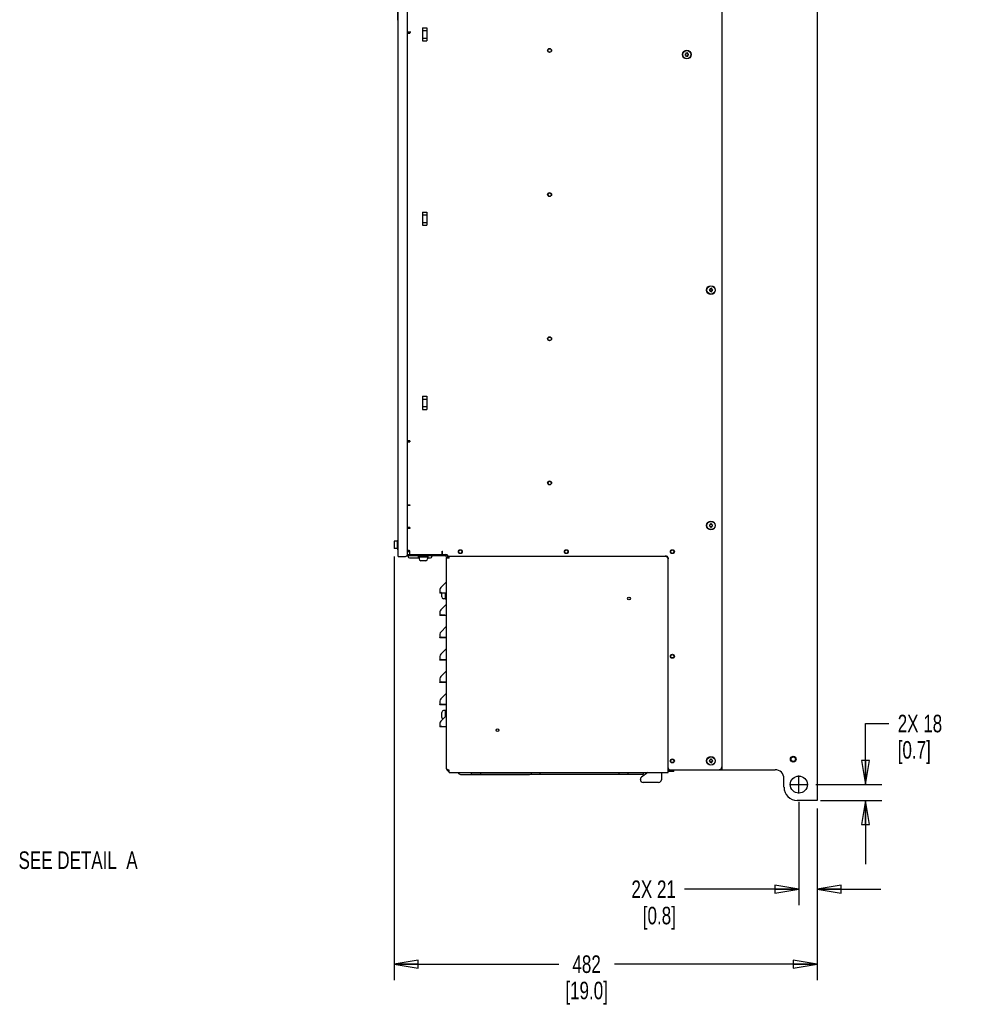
# Paper-space layout 'SUBMITTAL_E3H_2_1' of a CAD drawing. Header units: millimetres. Extents: x 0 to 841, y 0 to 594.
# Tile 19 of 45: x 227 to 415, y 201 to 397. Entities that reach past the tile are written whole.
import ezdxf

# ---------------------------------------------------------------- set-up
doc = ezdxf.new("R2010")
doc.units = ezdxf.units.MM
doc.header["$LTSCALE"] = 46.255
doc.linetypes.add('CENTER', pattern=[0.6, 0.375, -0.075, 0.075, -0.075])
doc.layers.get('0').update_dxf_attribs({"linetype": 'CONTINUOUS'})
for name, color, linetype in [('002___PRT_ALL_AXES', 7, 'CONTINUOUS'), ('02___PRT_ALL_AXES', 7, 'CONTINUOUS'), ('CHAMFERS', 7, 'CONTINUOUS'), ('DEFAULT_1', 7, 'CENTER'), ('DRAFTS', 7, 'CONTINUOUS'), ('ROUNDS', 7, 'CONTINUOUS')]:
    doc.layers.add(name, color=color, linetype=linetype)
doc.styles.get("Standard").update_dxf_attribs({"font": 'txt', "width": 0.725})
doc.dimstyles.new('DIMSTYLE_1', dxfattribs={"dimtxt": 3.5, "dimasz": 4.8, "dimexe": 3.2, "dimexo": 1.6, "dimgap": 1.75, "dimtad": 0, "dimtih": 1, "dimtoh": 1, "dimdec": 1, "dimzin": 0, "dimdsep": 46, "dimtxsty": 'STANDARD', "dimblk": 'CLOSED', "dimblk1": 'CLOSED', "dimblk2": 'CLOSED', "dimcen": 0.09, "dimadec": 0, "dimazin": 0, "dimtp": 0.4, "dimtm": 0.4, "dimtfac": 1, "dimtdec": 1, "dimtofl": 0, "dimtmove": 0, "dimatfit": 3, "dimldrblk": 'CLOSED', "dimfxl": 1, "dimtolj": 1, "dimtzin": 0, "dimarcsym": 0})

# ---------------------------------------------------------------- blocks, each defined once
blk = doc.blocks.new('_CLOSED')
at = {"color": 0, "linetype": 'BYBLOCK'}
for p, q in [((0, 0), (-1, 0.167)), ((-1, 0.167), (-1, -0.167)), ((-1, -0.167), (0, 0)), ((-1, 0), (0, 0))]:
    blk.add_line(p, q, dxfattribs=at)
blk = doc.blocks.new('*D8')
at = {"color": 2, "linetype": 'CONTINUOUS'}
for p, q in [((302.19, 290.31), (302.19, 207.25)), ((386.59, 240.07), (386.59, 207.25)), ((302.19, 209), (335.03, 209)), ((386.59, 209), (346.14, 209)), ((302.19, 207.25), (302.19, 205.8)), ((386.59, 207.25), (386.59, 205.8))]:
    blk.add_line(p, q, dxfattribs=at)
at = {"color": 2, "linetype": 'CONTINUOUS', "xscale": 4.8, "yscale": 4.8, "zscale": 4.8, "rotation": 180}
blk.add_blockref('_CLOSED', (302.19, 209), dxfattribs=at)
at = {"color": 2, "linetype": 'CONTINUOUS', "xscale": 4.8, "yscale": 4.8, "zscale": 4.8}
blk.add_blockref('_CLOSED', (386.59, 209), dxfattribs=at)
at = {"color": 2, "linetype": 'CONTINUOUS', "insert": (340.59, 210.75), "char_height": 3.5, "width": 15.225, "attachment_point": 2, "line_spacing_factor": 0.9}
blk.add_mtext('482\\P[19.0]', dxfattribs=at)
blk = doc.blocks.new('*D12')
at = {"color": 2, "linetype": 'CONTINUOUS'}
for p, q in [((396.25, 244.82), (396.25, 257)), ((396.25, 257), (400.9, 257)), ((386.33, 244.82), (399.45, 244.82)), ((387.28, 241.67), (399.45, 241.67)), ((396.25, 241.67), (396.25, 228.97))]:
    blk.add_line(p, q, dxfattribs=at)
at = {"color": 2, "linetype": 'CONTINUOUS', "xscale": 4.8, "yscale": 4.8, "zscale": 4.8}
for p, rotation in [((396.25, 244.82), 270), ((396.25, 241.67), 90)]:
    blk.add_blockref('_CLOSED', p, dxfattribs=dict(at, rotation=rotation))
at = {"color": 2, "linetype": 'CONTINUOUS', "insert": (402.65, 258.75), "char_height": 3.5, "width": 12.6875, "attachment_point": 1, "line_spacing_factor": 0.9}
blk.add_mtext('2X 18\\P[0.7]', dxfattribs=at)
blk = doc.blocks.new('*D13')
at = {"color": 2, "linetype": 'CONTINUOUS'}
for p, q in [((382.92, 241.41), (382.92, 222.2)), ((386.59, 240.07), (386.59, 222.2)), ((382.92, 223.95), (360.15, 223.95)), ((386.59, 223.95), (399.29, 223.95)), ((382.92, 222.2), (382.92, 220.75)), ((386.59, 222.2), (386.59, 220.75))]:
    blk.add_line(p, q, dxfattribs=at)
at = {"color": 2, "linetype": 'CONTINUOUS', "xscale": 4.8, "yscale": 4.8, "zscale": 4.8}
blk.add_blockref('_CLOSED', (382.92, 223.95), dxfattribs=at)
at = {"color": 2, "linetype": 'CONTINUOUS', "xscale": 4.8, "yscale": 4.8, "zscale": 4.8, "rotation": 180}
blk.add_blockref('_CLOSED', (386.59, 223.95), dxfattribs=at)
at = {"color": 2, "linetype": 'CONTINUOUS', "insert": (358.4, 225.7), "char_height": 3.5, "width": 12.6875, "attachment_point": 3, "line_spacing_factor": 0.9}
blk.add_mtext('2X 21\\P[0.8]', dxfattribs=at)

psp = doc.layouts.new('SUBMITTAL_E3H_2_1')

# ---------------------------------------------------------------- linework, layer by layer
at = {"color": 3, "linetype": 'CONTINUOUS'}
for p, q in [((386.59, 517.29), (386.59, 241.67)), ((303.01, 290.34), (303.01, 510.71)), ((303.01, 290.34), (303.54, 290.34)), ((312.92, 290.16), (312.92, 290.09)), ((312.92, 290.07), (312.92, 290)), ((312.66, 282.98), (311.59, 282.98)), ((312.66, 278.54), (311.59, 278.54)), ((312.66, 274.09), (311.59, 274.09)), ((312.66, 269.65), (311.59, 269.65)), ((312.66, 265.2), (311.59, 265.2)), ((312.66, 260.76), (311.59, 260.76)), ((312.66, 256.31), (311.59, 256.31)), ((357.98, 247.72), (356.83, 247.72)), ((386.59, 241.67), (385.68, 241.67))]:
    psp.add_line(p, q, dxfattribs=at)
at = {"color": 7, "linetype": 'CONTINUOUS'}
for p, q in [((302.84, 399.19), (302.84, 397.27)), ((303.01, 397.27), (302.84, 397.27)), ((302.93, 397.27), (302.93, 293.58)), ((305.5, 394.87), (304.84, 394.87)), ((305.34, 394.87), (305.34, 394.7)), ((307.83, 395.77), (307.83, 393.15)), ((307.83, 395.77), (308.7, 395.77)), ((307.83, 395.22), (308.7, 395.22)), ((308.7, 395.77), (308.7, 393.15)), ((304.83, 394.7), (305.34, 394.7)), ((307.83, 393.7), (308.7, 393.7)), ((307.83, 393.15), (308.7, 393.15)), ((360.41, 390.54), (360.2, 390.42)), ((360.2, 390.42), (360.41, 390.29)), ((360.41, 390.77), (360.41, 390.54)), ((360.59, 390.66), (360.41, 390.77)), ((360.41, 390.29), (360.41, 390.07)), ((360.41, 390.07), (360.59, 390.17)), ((360.77, 390.77), (360.59, 390.66)), ((360.59, 390.17), (360.77, 390.07)), ((360.77, 390.54), (360.77, 390.77)), ((360.98, 390.42), (360.77, 390.54)), ((360.77, 390.29), (360.98, 390.42)), ((360.77, 390.07), (360.77, 390.29)), ((307.83, 359.02), (307.83, 356.4)), ((307.83, 359.02), (308.7, 359.02)), ((307.83, 358.47), (308.7, 358.47)), ((308.7, 359.02), (308.7, 356.4)), ((307.83, 356.95), (308.7, 356.95)), ((307.83, 356.4), (308.7, 356.4)), ((365.22, 343.81), (365.22, 343.59)), ((365.4, 343.71), (365.22, 343.81)), ((365.58, 343.81), (365.4, 343.71)), ((365.58, 343.59), (365.58, 343.81)), ((365.22, 343.59), (365.01, 343.46)), ((365.01, 343.46), (365.22, 343.34)), ((365.22, 343.34), (365.22, 343.11)), ((365.22, 343.11), (365.4, 343.22)), ((365.4, 343.22), (365.58, 343.11)), ((365.8, 343.46), (365.58, 343.59)), ((365.58, 343.34), (365.8, 343.46)), ((365.58, 343.11), (365.58, 343.34)), ((307.83, 322.27), (307.83, 319.65)), ((307.83, 322.27), (308.7, 322.27)), ((308.7, 322.27), (308.7, 319.65)), ((307.83, 321.72), (308.7, 321.72)), ((307.83, 320.2), (308.7, 320.2)), ((307.83, 319.65), (308.7, 319.65)), ((305.34, 313.36), (304.83, 313.36)), ((304.83, 313.19), (305.34, 313.19)), ((305.34, 313.36), (305.34, 313.19)), ((304.83, 300.62), (305.34, 300.62)), ((305.34, 300.62), (305.34, 300.46)), ((305.34, 300.46), (304.83, 300.46)), ((365.22, 296.62), (365.01, 296.49)), ((365.22, 296.84), (365.22, 296.62)), ((365.4, 296.74), (365.22, 296.84)), ((365.58, 296.84), (365.4, 296.74)), ((365.58, 296.62), (365.58, 296.84)), ((365.8, 296.49), (365.58, 296.62)), ((305.34, 296.07), (304.83, 296.07)), ((305.34, 295.9), (304.83, 295.9)), ((305.34, 296.07), (305.34, 295.9)), ((365.01, 296.49), (365.22, 296.37)), ((365.22, 296.37), (365.22, 296.14)), ((365.22, 296.14), (365.4, 296.25)), ((365.4, 296.25), (365.58, 296.14)), ((365.58, 296.37), (365.8, 296.49)), ((365.58, 296.14), (365.58, 296.37)), ((302.19, 293.33), (302.19, 291.91)), ((302.82, 293.34), (302.21, 293.34)), ((302.82, 293.34), (302.82, 291.89)), ((302.84, 292.93), (302.82, 292.93)), ((302.84, 293.58), (302.84, 291.66)), ((303.01, 293.58), (302.84, 293.58)), ((302.82, 291.89), (302.21, 291.89)), ((302.84, 292.3), (302.82, 292.3)), ((303.01, 291.66), (302.84, 291.66)), ((302.93, 291.66), (302.93, 290.39)), ((305.06, 291.52), (304.83, 291.52)), ((305.34, 290.68), (305.34, 291.35)), ((311.8, 290.68), (311.8, 291.35)), ((311.8, 291.35), (311.85, 291.35)), ((311.85, 290.68), (311.85, 291.35)), ((303.01, 290.39), (302.93, 290.39)), ((308.53, 289.47), (307.51, 289.47)), ((312.66, 290.16), (312.66, 290.09)), ((312.66, 290.09), (312.92, 290.09)), ((312.66, 247.98), (312.66, 290.07)), ((313.18, 290), (312.66, 290)), ((313.18, 290), (313.18, 290.4)), ((356.83, 247.2), (356.83, 289.84)), ((312.64, 285.28), (311.5, 284.14)), ((311.32, 283.72), (311.32, 282.98)), ((311.59, 282.98), (311.32, 282.98)), ((311.68, 282.98), (311.5, 283.11)), ((311.7, 282.25), (311.7, 282.98)), ((311.32, 279.27), (311.32, 278.54)), ((312.64, 280.83), (311.5, 279.69)), ((311.59, 278.54), (311.32, 278.54)), ((311.68, 278.54), (311.5, 278.66)), ((312.64, 276.39), (311.5, 275.25)), ((311.32, 274.83), (311.32, 274.09)), ((311.59, 274.09), (311.32, 274.09)), ((311.68, 274.09), (311.5, 274.22)), ((312.64, 271.94), (311.5, 270.8)), ((311.32, 270.38), (311.32, 269.65)), ((311.59, 269.65), (311.32, 269.65)), ((311.68, 269.65), (311.5, 269.77)), ((312.64, 267.5), (311.5, 266.36)), ((311.32, 265.94), (311.32, 265.2)), ((311.59, 265.2), (311.32, 265.2)), ((311.68, 265.2), (311.5, 265.33)), ((311.32, 261.49), (311.32, 260.76)), ((312.64, 263.05), (311.5, 261.91)), ((311.59, 260.76), (311.32, 260.76)), ((311.68, 260.76), (311.5, 260.88)), ((312.64, 258.61), (311.5, 257.47)), ((311.7, 258.2), (311.7, 259.22)), ((311.32, 257.05), (311.32, 256.31)), ((311.59, 256.31), (311.32, 256.31)), ((311.68, 256.31), (311.5, 256.44)), ((365.22, 249.66), (365.01, 249.54)), ((365.01, 249.54), (365.22, 249.42)), ((365.22, 249.89), (365.22, 249.66)), ((365.4, 249.79), (365.22, 249.89)), ((365.22, 249.42), (365.22, 249.19)), ((365.58, 249.89), (365.4, 249.79)), ((365.58, 249.66), (365.58, 249.89)), ((365.8, 249.54), (365.58, 249.66)), ((365.58, 249.42), (365.8, 249.54)), ((365.58, 249.19), (365.58, 249.42)), ((313.18, 247.2), (313.18, 247.72)), ((357.98, 247.46), (356.83, 247.46)), ((357.98, 247.46), (357.98, 247.72)), ((365.22, 249.19), (365.4, 249.3)), ((365.4, 249.3), (365.58, 249.19)), ((367.59, 247.79), (367.03, 247.79)), ((367.59, 248.35), (367.59, 247.79)), ((313.18, 247.2), (356.83, 247.2)), ((315.46, 246.85), (329.18, 246.85))]:
    psp.add_line(p, q, dxfattribs=at)
for centre, radius in [((333.2, 391.25), 0.394), ((333.2, 391.24), 0.347), ((333.2, 362.5), 0.394), ((333.2, 362.49), 0.347), ((333.2, 333.75), 0.394), ((333.2, 333.73), 0.347), ((333.2, 305), 0.394), ((333.2, 304.98), 0.347), ((315.4, 291.28), 0.394), ((315.4, 291.29), 0.347), ((336.55, 291.28), 0.394), ((336.55, 291.29), 0.347), ((357.7, 291.28), 0.394), ((357.7, 291.29), 0.347), ((349.04, 281.92), 0.273), ((357.7, 270.41), 0.394), ((357.7, 270.42), 0.347), ((322.79, 255.67), 0.273), ((357.7, 249.54), 0.394), ((357.7, 249.54), 0.347)]:
    psp.add_circle(centre, radius, dxfattribs=at)
at = {"color": 3, "linetype": 'CONTINUOUS'}
for centre, radius in [((381.81, 249.89), 0.438), ((382.92, 244.82), 1.71)]:
    psp.add_circle(centre, radius, dxfattribs=at)
at = {"color": 7, "linetype": 'CONTINUOUS'}
for centre, radius, start, end in [((302.21, 293.33), 0.0175, 90, 180), ((302.21, 291.91), 0.0175, 180, 270), ((305.18, 291.36), 0.166, 356.983, 0.0001), ((307.51, 289.82), 0.35, 180, 270), ((308.53, 289.82), 0.35, 270, 360), ((312.39, 290.16), 0.263, 0, 90), ((311.92, 283.72), 0.595, 135, 180), ((313.32, 328.91), 45.84, 267.7236, 268.1466), ((314.27, 359.81), 76.75, 268.1856, 268.7834), ((312.05, 282.25), 0.35, 180, 270), ((311.92, 279.27), 0.595, 135, 180), ((313.32, 324.47), 45.84, 267.7236, 268.1466), ((314.27, 355.37), 76.75, 268.1856, 268.7834), ((311.92, 274.83), 0.595, 135, 180), ((313.32, 320.02), 45.84, 267.7236, 268.1466), ((314.27, 350.92), 76.75, 268.1856, 268.7834), ((311.92, 270.38), 0.595, 135, 180), ((313.32, 315.58), 45.84, 267.7236, 268.1466), ((314.27, 346.48), 76.75, 268.1856, 268.7834), ((311.92, 265.94), 0.595, 135, 180), ((313.32, 311.13), 45.84, 267.7236, 268.1466), ((314.27, 342.03), 76.75, 268.1856, 268.7834), ((311.92, 261.49), 0.595, 135, 180), ((313.32, 306.69), 45.84, 267.7236, 268.1466), ((312.05, 259.22), 0.35, 90, 180), ((314.27, 337.59), 76.75, 268.1856, 268.7834), ((311.92, 257.05), 0.595, 135, 180), ((312.05, 258.2), 0.35, 180, 246.3612), ((313.32, 302.24), 45.84, 267.7236, 268.1466), ((314.27, 333.14), 76.75, 268.1856, 268.7834), ((313.18, 247.98), 0.525, 180, 270), ((315.46, 247.37), 0.525, 199.7081, 270), ((329.18, 247.37), 0.525, 270, 302.6189)]:
    psp.add_arc(centre, radius, start, end, dxfattribs=at)
at = {"color": 3, "linetype": 'CONTINUOUS'}
for centre, radius, start, end in [((312.39, 290.16), 0.525, 0, 90), ((313.18, 247.98), 0.263, 236.8533, 270)]:
    psp.add_arc(centre, radius, start, end, dxfattribs=at)
at = {"color": 7, "linetype": 'CONTINUOUS'}
for points, knots in [([(305.34, 291.38), (305.33, 291.43), (305.22, 291.51), (305.11, 291.52), (305.06, 291.52)], [0, 0, 0, 0, 0.513843, 1, 1, 1, 1]), ([(312.66, 290.05), (312.66, 290.04), (312.66, 290.03), (312.65, 290), (312.66, 290)], [0, 0, 0, 0, 0.678573, 1, 1, 1, 1]), ([(312.66, 290), (312.66, 290), (312.66, 290.01), (312.66, 290.01), (312.66, 290.01)], [0, 0, 0, 0, 0.283212, 1, 1, 1, 1]), ([(311.32, 282.98), (311.32, 283), (311.35, 283.07), (311.44, 283.09), (311.5, 283.11)], [0, 0, 0, 0, 0.181692, 1, 1, 1, 1]), ([(311.32, 278.54), (311.32, 278.55), (311.35, 278.63), (311.44, 278.65), (311.5, 278.66)], [0, 0, 0, 0, 0.181692, 1, 1, 1, 1]), ([(311.32, 274.09), (311.32, 274.11), (311.35, 274.18), (311.44, 274.2), (311.5, 274.22)], [0, 0, 0, 0, 0.181692, 1, 1, 1, 1]), ([(311.32, 269.65), (311.32, 269.66), (311.35, 269.74), (311.44, 269.76), (311.5, 269.77)], [0, 0, 0, 0, 0.181692, 1, 1, 1, 1]), ([(311.32, 265.2), (311.32, 265.22), (311.35, 265.29), (311.44, 265.31), (311.5, 265.33)], [0, 0, 0, 0, 0.181692, 1, 1, 1, 1]), ([(311.32, 260.76), (311.32, 260.77), (311.35, 260.85), (311.44, 260.87), (311.5, 260.88)], [0, 0, 0, 0, 0.181692, 1, 1, 1, 1]), ([(311.32, 256.31), (311.32, 256.33), (311.35, 256.4), (311.44, 256.42), (311.5, 256.44)], [0, 0, 0, 0, 0.181692, 1, 1, 1, 1]), ([(312.66, 247.98), (312.66, 247.95), (312.76, 247.87), (312.85, 247.83), (312.92, 247.81)], [0, 0, 0, 0, 0.347128, 1, 1, 1, 1])]:
    psp.add_open_spline(points, degree=3, knots=knots, dxfattribs=at)
for points in [[(305.34, 291.36), (305.34, 291.36), (305.34, 291.37), (305.34, 291.38)], [(312.92, 247.81), (313.01, 247.78), (313.09, 247.75), (313.18, 247.72)]]:
    psp.add_open_spline(points, degree=3, dxfattribs=at)
at = {"color": 3, "linetype": 'CONTINUOUS'}
psp.add_open_spline([(312.92, 290.05), (312.92, 290.04), (312.92, 290.03), (312.92, 290.01), (312.92, 290.01)], degree=3, knots=[0, 0, 0, 0, 0.536285, 1, 1, 1, 1], dxfattribs=at)
at = {"layer": '002___PRT_ALL_AXES', "color": 7, "linetype": 'CONTINUOUS'}
for centre, radius in [((360.59, 390.42), 0.814), ((365.4, 343.46), 0.814), ((365.4, 296.49), 0.814), ((365.4, 249.54), 0.814), ((381.81, 249.89), 0.569)]:
    psp.add_circle(centre, radius, dxfattribs=at)
at = {"layer": '02___PRT_ALL_AXES', "color": 7, "linetype": 'CONTINUOUS'}
for p, q in [((307.07, 290.2), (307.07, 290.42)), ((308.96, 290.2), (307.07, 290.2)), ((307.16, 290.2), (307.16, 289.82)), ((308.88, 290.2), (308.88, 289.82)), ((308.96, 290.2), (308.96, 290.42)), ((312.44, 281.81), (312.44, 282.98)), ((312.44, 281.9), (312.05, 281.9)), ((312.44, 281.81), (312.66, 281.81)), ((312.44, 259.57), (312.05, 259.57)), ((312.44, 258.41), (312.44, 259.66)), ((312.44, 259.66), (312.66, 259.66))]:
    psp.add_line(p, q, dxfattribs=at)
at = {"layer": 'CHAMFERS', "color": 7, "linetype": 'CONTINUOUS'}
for centre in [(360.59, 390.42), (365.4, 343.46), (365.4, 296.49), (365.4, 249.54)]:
    psp.add_circle(centre, 0.866, dxfattribs=at)
at = {"layer": 'DEFAULT_1', "color": 7, "linetype": 'CENTER'}
for p, q in [((382.92, 243.01), (382.92, 246.62)), ((381.11, 244.82), (384.73, 244.82))]:
    psp.add_line(p, q, dxfattribs=at)
at = {"layer": 'DRAFTS', "color": 7, "linetype": 'CONTINUOUS'}
for p, q in [((357.98, 247.46), (358.02, 247.46)), ((358.02, 247.46), (358.01, 247.79)), ((317.63, 246.93), (317.63, 247.2)), ((317.63, 246.93), (351.89, 246.93)), ((319.46, 246.93), (319.44, 247.2)), ((329.54, 247.2), (329.54, 246.93)), ((331.29, 247.2), (331.29, 246.93)), ((347.04, 247.2), (347.04, 246.93)), ((348.79, 247.2), (348.79, 246.93)), ((351.89, 247.2), (351.89, 246.93))]:
    psp.add_line(p, q, dxfattribs=at)
at = {"layer": 'ROUNDS', "color": 7, "linetype": 'CONTINUOUS'}
for p, q in [((367.59, 509.73), (367.59, 248.35)), ((304.87, 290.42), (304.87, 290.68)), ((304.9, 291.3), (305.34, 291.3)), ((312.39, 290.68), (312.78, 290.68)), ((312.39, 290.42), (304.71, 290.42)), ((305.41, 290.03), (307.16, 290.03)), ((308.88, 290.03), (309.3, 290.03)), ((313, 290.43), (313, 290)), ((313.12, 290.4), (356.48, 290.4)), ((356.83, 290.05), (356.83, 289.84)), ((357.18, 247.79), (367.03, 247.79)), ((351.31, 245.8), (351.31, 245.84)), ((352.78, 247.2), (351.55, 246.3)), ((355.51, 247.2), (355.51, 245.8)), ((354.95, 245.24), (351.87, 245.24))]:
    psp.add_line(p, q, dxfattribs=at)
at = {"layer": 'ROUNDS', "color": 3, "linetype": 'CONTINUOUS'}
for p, q in [((304.83, 290.69), (304.83, 400.16)), ((304.83, 290.68), (312.39, 290.68)), ((303.54, 290.34), (304.48, 290.34)), ((367.03, 247.79), (378.21, 247.79)), ((379.96, 244.29), (379.96, 246.04)), ((385.68, 241.67), (382.59, 241.67))]:
    psp.add_line(p, q, dxfattribs=at)
for centre, radius, start, end in [((304.48, 290.69), 0.35, 270, 360), ((378.21, 246.04), 1.75, 0, 90), ((382.59, 244.29), 2.62, 180, 270)]:
    psp.add_arc(centre, radius, start, end, dxfattribs=at)
at = {"layer": 'ROUNDS', "color": 7, "linetype": 'CONTINUOUS'}
for centre, radius, start, end in [((305.41, 291.17), 0.525, 136.6152, 165.5225), ((313.12, 290.75), 0.35, 191.537, 270), ((305.41, 290.55), 0.525, 194.4775, 270), ((309.3, 290.55), 0.525, 270, 345.5225), ((356.27, 289.84), 0.56, 0, 90), ((356.48, 290.05), 0.35, 0, 90), ((357.18, 248.14), 0.35, 180, 270), ((367.03, 248.35), 0.56, 270, 360), ((351.87, 245.84), 0.56, 126.0076, 180), ((351.87, 245.8), 0.56, 180, 270), ((354.95, 245.8), 0.56, 270, 360)]:
    psp.add_arc(centre, radius, start, end, dxfattribs=at)

# ---------------------------------------------------------------- texts
at = {"color": 2, "linetype": 'CONTINUOUS', "insert": (227.27, 231.49), "char_height": 3.5, "width": 32.9875, "attachment_point": 1, "line_spacing_factor": 0.9}
psp.add_mtext('SEE DETAIL  A', dxfattribs=at)

# ---------------------------------------------------------------- dimensions: what is measured, and where the dimension line sits
at = {"color": 2, "linetype": 'CONTINUOUS'}
for base, p1, p2, angle, text, picture, middle in [((302.19, 209), (386.59, 241.67), (302.19, 291.91), 180, '482\\P[19.0]', '*D8', (340.59, 206.38)), ((396.25, 244.82), (385.68, 241.67), (384.73, 244.82), 90, '2X 18\\P[0.7]', '*D12', (408.99, 254.37)), ((382.92, 223.95), (386.59, 241.67), (382.92, 243.01), 180, '2X 21\\P[0.8]', '*D13', (352.06, 221.32))]:
    dim = psp.add_linear_dim(base=base, p1=p1, p2=p2, angle=angle, text=text, dimstyle='DIMSTYLE_1', dxfattribs=at)
    dim.commit()
    dim.dimension.update_dxf_attribs({"geometry": picture, "text_midpoint": middle, "dimtype": 160})

doc.saveas('drawing.dxf')
